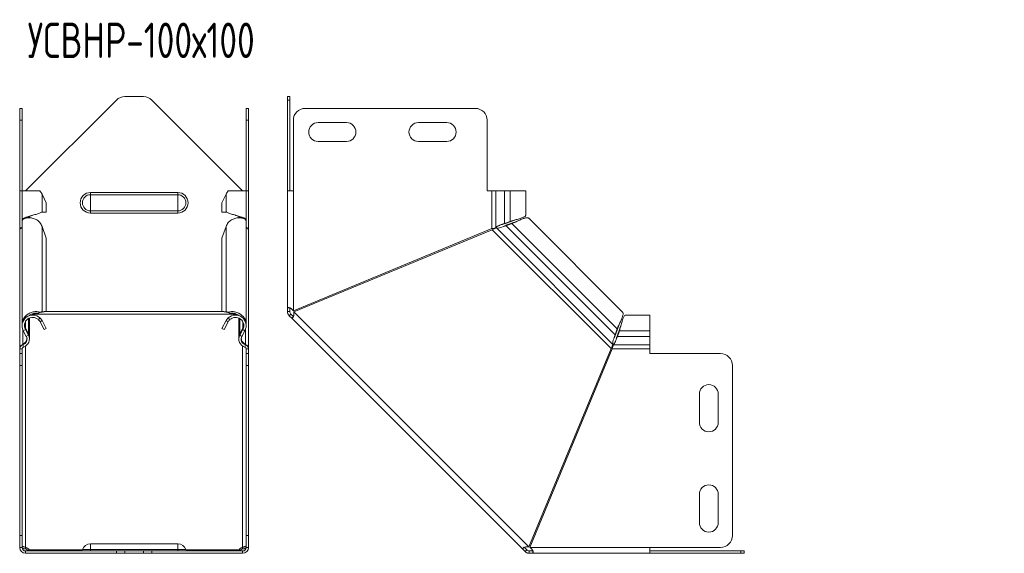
# Model space of a CAD drawing. Header units: millimetres. Extents: x -73 to 747, y -4460 to 292.
# Tile 8 of 9: x -71 to 346, y -265 to -39. Entities that reach past the tile are written whole.
import ezdxf

# ---------------------------------------------------------------- set-up
doc = ezdxf.new("R2010")
doc.units = ezdxf.units.MM
doc.styles.add('SLDTEXTSTYLE0', font='TXT', dxfattribs={"width": 0.7, "bigfont": 'bigfont'})

msp = doc.modelspace()

# ---------------------------------------------------------------- linework, layer by layer
at = {"color": 7, "linetype": 'Continuous', "lineweight": 15}
for p, q in [((-30.4, -72.87), (-68.93, -111.4)), ((-19, -71.4), (-26.86, -71.4)), ((23.07, -111.4), (-15.47, -72.87)), ((42.07, -71.4), (43.07, -71.4)), ((42.07, -72.87), (42.07, -71.4)), ((42.07, -72.87), (42.07, -111.4)), ((43.07, -71.4), (43.07, -72.87)), ((43.07, -72.87), (43.07, -111.4)), ((-71.43, -76.4), (-70.43, -76.4)), ((-71.43, -81.4), (-71.43, -76.4)), ((-70.43, -76.4), (-70.43, -81.4)), ((24.57, -76.4), (25.57, -76.4)), ((24.57, -81.4), (24.57, -76.4)), ((25.57, -76.4), (25.57, -81.4)), ((121.72, -76.4), (49.57, -76.4)), ((-71.43, -111.4), (-71.43, -81.4)), ((-70.43, -111.4), (-70.43, -81.4)), ((24.57, -111.4), (24.57, -81.4)), ((25.57, -111.4), (25.57, -81.4)), ((44.57, -81.4), (44.57, -111.4)), ((67.07, -82.4), (55.07, -82.4)), ((109.57, -82.4), (97.57, -82.4)), ((126.72, -111.4), (126.72, -81.4)), ((55.07, -90.4), (67.07, -90.4)), ((97.57, -90.4), (109.57, -90.4)), ((-71.43, -127.36), (-71.43, -111.4)), ((-70.43, -111.4), (-71.43, -111.4)), ((-70.43, -111.4), (-70.43, -123.67)), ((-62.83, -111.4), (-70.43, -111.4)), ((24.57, -111.4), (16.96, -111.4)), ((24.57, -123.67), (24.57, -111.4)), ((25.57, -111.4), (24.57, -111.4)), ((25.57, -127.36), (25.57, -111.4)), ((42.07, -160.93), (42.07, -111.4)), ((44.57, -111.4), (42.07, -111.4)), ((128.72, -111.4), (126.72, -111.4)), ((130.45, -111.4), (128.72, -111.4)), ((134.03, -111.4), (130.45, -111.4)), ((134.03, -111.4), (136.41, -111.4)), ((143.06, -111.4), (136.41, -111.4)), ((143.06, -121.68), (143.06, -111.4)), ((-60.19, -116.4), (-61.94, -112.7)), ((-60.19, -116.4), (-60.19, -120.32)), ((16.07, -112.7), (14.32, -116.4)), ((14.32, -116.4), (14.32, -120.32)), ((-61.94, -120.32), (-60.19, -120.32)), ((16.07, -120.32), (14.32, -120.32)), ((-70.43, -124.3), (-70.43, -167.77)), ((-67.32, -122.75), (-67.32, -122.21)), ((-65.91, -121.68), (-65.91, -121.68)), ((20.04, -121.68), (20.05, -121.68)), ((21.45, -122.21), (21.45, -122.75)), ((24.57, -167.77), (24.57, -124.3)), ((134.03, -125.15), (136.41, -124.3)), ((134.03, -125.15), (134.51, -125.15)), ((134.51, -125.15), (136.89, -124.3)), ((137.54, -124.9), (135.06, -125.79)), ((136.41, -124.3), (136.89, -124.3)), ((137.54, -124.9), (137.2, -125.24)), ((184.1, -162.73), (144.33, -122.96)), ((-71.14, -127.36), (-71.43, -127.36)), ((-71.43, -127.36), (-71.43, -127.83)), ((-71.43, -178.15), (-71.43, -127.83)), ((-60.19, -131.37), (-61.94, -126.45)), ((16.07, -126.45), (14.32, -131.37)), ((25.27, -127.36), (25.57, -127.36)), ((25.57, -127.36), (25.57, -127.83)), ((25.57, -178.15), (25.57, -127.83)), ((128.72, -127.36), (44.57, -162.22)), ((44.76, -162.68), (128.91, -127.83)), ((133.5, -126.51), (133.49, -126.52)), ((137.2, -125.24), (134.73, -126.13)), ((134.73, -126.13), (135.06, -125.79)), ((-60.19, -162.29), (-60.19, -131.37)), ((14.32, -162.29), (14.32, -131.37)), ((-63.51, -163.22), (-62.83, -162.71)), ((-62.82, -162.94), (-61.94, -162.6)), ((-62.82, -162.94), (-61.07, -162.63)), ((-61.94, -162.6), (-60.19, -162.29)), ((-60.19, -162.29), (-61.07, -162.63)), ((14.32, -162.29), (16.07, -162.6)), ((15.2, -162.63), (14.32, -162.29)), ((15.2, -162.63), (16.95, -162.94)), ((16.95, -162.94), (16.07, -162.6)), ((17.64, -163.22), (16.96, -162.71)), ((43.07, -160.93), (42.07, -160.93)), ((42.07, -162.49), (42.07, -160.93)), ((43.07, -162.49), (42.07, -162.49)), ((43.07, -162.49), (43.07, -160.93)), ((-67.32, -164.22), (-67.32, -164.17)), ((-67.32, -173.6), (-67.32, -165.29)), ((-63.51, -163.22), (-62.88, -162.96)), ((-63.51, -165.95), (-62.83, -165.22)), ((-62.9, -162.97), (-62.7, -162.89)), ((-62.82, -166.85), (-61.94, -166.37)), ((-62.82, -166.85), (-61.07, -170.11)), ((-61.94, -166.37), (-60.19, -169.63)), ((14.32, -169.63), (16.07, -166.37)), ((15.2, -170.11), (16.95, -166.85)), ((16.95, -166.85), (16.07, -166.37)), ((16.84, -162.89), (17.03, -162.97)), ((17.64, -165.95), (16.96, -165.22)), ((17.01, -162.96), (17.64, -163.22)), ((21.45, -164.17), (21.45, -164.22)), ((21.45, -165.29), (21.45, -173.6)), ((43.51, -163.55), (42.8, -164.26)), ((43.9, -165.36), (42.8, -164.26)), ((44.61, -164.65), (43.51, -163.55)), ((44.61, -164.65), (43.9, -165.36)), ((43.9, -165.36), (141.7, -263.16)), ((195.66, -163.99), (185.38, -163.99)), ((195.66, -170.65), (195.66, -163.99)), ((-68.62, -173.02), (-69.9, -170.65)), ((-69.19, -169.59), (-69.02, -169.52)), ((-67.74, -172), (-69.02, -169.52)), ((-67.74, -172.55), (-69.02, -170.17)), ((-60.19, -169.63), (-61.07, -170.11)), ((15.2, -170.11), (14.32, -169.63)), ((21.87, -172), (23.15, -169.52)), ((21.87, -172.55), (23.15, -170.17)), ((22.75, -173.02), (24.03, -170.65)), ((23.15, -169.52), (23.32, -169.59)), ((180.93, -172.33), (181.82, -169.86)), ((181.27, -172), (182.16, -169.52)), ((181.82, -169.86), (182.16, -169.52)), ((182.76, -170.17), (181.91, -172.55)), ((182.76, -170.65), (181.91, -173.02)), ((182.76, -170.17), (182.76, -170.65)), ((195.66, -173.02), (195.66, -170.65)), ((-67.99, -172.09), (-67.74, -172)), ((21.87, -172), (22.12, -172.09)), ((180.54, -173.57), (180.55, -173.56)), ((180.93, -172.33), (181.27, -172)), ((181.46, -174.16), (181.46, -174.18)), ((181.91, -173.02), (181.91, -172.55)), ((195.66, -176.61), (195.66, -173.02)), ((-71.43, -178.15), (-71.43, -178.34)), ((-71.43, -180.34), (-71.43, -178.34)), ((-70.43, -180.34), (-70.43, -178.34)), ((-70.07, -176.58), (-70.13, -176.43)), ((24.19, -176.61), (24.26, -176.43)), ((24.57, -180.34), (24.57, -178.34)), ((25.57, -178.15), (25.57, -178.34)), ((25.57, -180.34), (25.57, -178.34)), ((179.23, -178.15), (144.38, -262.3)), ((144.84, -262.49), (179.7, -178.34)), ((195.66, -178.34), (195.66, -176.61)), ((195.66, -180.34), (195.66, -178.34)), ((-71.43, -180.34), (-70.43, -180.34)), ((-71.43, -185.34), (-71.43, -180.34)), ((-70.43, -180.34), (-70.43, -185.34)), ((24.57, -180.34), (25.57, -180.34)), ((24.57, -185.34), (24.57, -180.34)), ((25.57, -180.34), (25.57, -185.34)), ((225.66, -180.34), (195.66, -180.34)), ((-71.43, -257.49), (-71.43, -185.34)), ((-70.43, -257.49), (-70.43, -185.34)), ((24.57, -257.49), (24.57, -185.34)), ((25.57, -257.49), (25.57, -185.34)), ((230.66, -257.49), (230.66, -185.34)), ((216.66, -197.49), (216.66, -209.49)), ((224.66, -209.49), (224.66, -197.49)), ((216.66, -239.99), (216.66, -251.99)), ((224.66, -251.99), (224.66, -239.99)), ((-71.43, -262.49), (-71.43, -257.49)), ((-70.43, -257.49), (-70.43, -262.49)), ((24.57, -262.49), (24.57, -257.49)), ((25.57, -257.49), (25.57, -262.49)), ((-70.43, -262.49), (-71.43, -262.49)), ((-68.93, -262.45), (-68.93, -263.16)), ((-4.43, -260.99), (-41.43, -260.99)), ((23.07, -262.45), (23.07, -263.16)), ((25.57, -262.49), (24.57, -262.49)), ((142.41, -262.45), (141.7, -263.16)), ((143.51, -263.55), (142.41, -262.45)), ((195.66, -262.49), (225.66, -262.49)), ((195.66, -264.99), (195.66, -262.49)), ((-68.93, -264.99), (-68.93, -263.99)), ((-68.93, -263.99), (-30.4, -263.99)), ((-68.93, -264.99), (-30.4, -264.99)), ((-67.44, -263.55), (-67.44, -263.99)), ((-30.4, -263.99), (-26.86, -263.99)), ((-26.86, -264.99), (-30.4, -264.99)), ((-26.86, -263.99), (-19, -263.99)), ((-26.86, -264.99), (-19, -264.99)), ((-19, -263.99), (-15.47, -263.99)), ((-15.47, -264.99), (-19, -264.99)), ((-15.47, -263.99), (23.07, -263.99)), ((-15.47, -264.99), (23.07, -264.99)), ((21.57, -263.55), (21.57, -263.99)), ((23.07, -264.99), (23.07, -263.99)), ((142.8, -264.26), (141.7, -263.16)), ((143.51, -263.55), (142.8, -264.26)), ((144.57, -263.99), (144.57, -264.99)), ((146.13, -263.99), (144.57, -263.99)), ((146.13, -264.99), (144.57, -264.99)), ((146.13, -263.99), (146.13, -264.99)), ((195.66, -264.99), (146.13, -264.99)), ((195.66, -263.99), (234.19, -263.99)), ((195.66, -264.99), (234.19, -264.99)), ((234.19, -263.99), (235.66, -263.99)), ((235.66, -264.99), (234.19, -264.99)), ((235.66, -263.99), (235.66, -264.99))]:
    msp.add_line(p, q, dxfattribs=at)
at = {"color": 7, "linetype": 'Continuous', "lineweight": 0}
for p, q in [((43.07, -72.87), (42.07, -72.87)), ((-70.43, -81.4), (-71.43, -81.4)), ((25.57, -81.4), (24.57, -81.4)), ((-41.43, -112.97), (-41.43, -112.03)), ((-41.43, -112.03), (-4.43, -112.03)), ((-4.43, -112.97), (-4.43, -112.03)), ((44.57, -162.22), (44.57, -111.4)), ((128.72, -127.36), (128.72, -111.4)), ((130.45, -111.4), (130.45, -126.83)), ((134.03, -111.4), (134.03, -125.15)), ((136.41, -111.4), (136.41, -124.3)), ((-61.94, -112.7), (-61.94, -120.32)), ((-41.43, -119.83), (-41.43, -112.97)), ((-41.43, -112.97), (-4.43, -112.97)), ((-4.43, -119.83), (-4.43, -112.97)), ((16.07, -112.7), (16.07, -120.32)), ((-41.43, -119.83), (-4.43, -119.83)), ((-41.43, -120.77), (-41.43, -119.83)), ((-41.43, -120.77), (-4.43, -120.77)), ((-4.43, -120.77), (-4.43, -119.83)), ((-67.74, -122.38), (-67.74, -122.78)), ((21.87, -122.38), (21.87, -122.78)), ((-61.94, -162.6), (-61.94, -126.45)), ((16.07, -162.6), (16.07, -126.45)), ((179.23, -178.15), (128.91, -127.83)), ((179.97, -176.43), (130.63, -127.09)), ((180.93, -172.33), (134.73, -126.13)), ((181.82, -169.86), (137.2, -125.24)), ((14.84, -162.49), (-60.71, -162.49)), ((144.38, -262.3), (44.76, -162.68)), ((-69.02, -169.52), (-69.02, -166.85)), ((-67.74, -172), (-67.74, -165.5)), ((20.28, -163.55), (-66.14, -163.55)), ((21.87, -172), (21.87, -165.5)), ((23.15, -169.52), (23.15, -166.85)), ((-70.13, -176.43), (-70.13, -170.14)), ((-69.9, -170.65), (-69.02, -170.17)), ((24.03, -170.65), (23.15, -170.17)), ((24.26, -176.43), (24.26, -170.14)), ((195.66, -170.65), (182.76, -170.65)), ((-68.62, -173.02), (-67.74, -172.55)), ((22.75, -173.02), (21.87, -172.55)), ((195.66, -173.02), (181.91, -173.02)), ((-71.43, -178.34), (-70.43, -178.34)), ((-70.13, -176.61), (-69.85, -177.57)), ((-68.93, -177.16), (-68.93, -262.45)), ((23.07, -177.16), (23.07, -262.45)), ((24.26, -176.61), (23.99, -177.57)), ((25.57, -178.34), (24.57, -178.34)), ((195.66, -178.34), (179.7, -178.34)), ((195.66, -176.61), (180.22, -176.61)), ((-70.43, -185.34), (-71.43, -185.34)), ((25.57, -185.34), (24.57, -185.34)), ((-71.43, -257.49), (-70.43, -257.49)), ((24.57, -257.49), (25.57, -257.49)), ((-41.43, -260.99), (-41.43, -263.35)), ((-4.43, -260.99), (-4.43, -263.35)), ((195.66, -262.49), (144.84, -262.49)), ((-67.44, -263.55), (-44.97, -263.55)), ((-44.87, -263.35), (-41.43, -263.35)), ((-41.43, -263.35), (-41.43, -263.99)), ((-41.43, -263.35), (-4.43, -263.35)), ((-30.4, -264.99), (-30.4, -263.99)), ((-26.86, -263.99), (-26.86, -264.99)), ((-19, -264.99), (-19, -263.99)), ((-15.47, -263.99), (-15.47, -264.99)), ((-4.43, -263.35), (-4.43, -263.99)), ((-1, -263.35), (-4.43, -263.35)), ((-0.89, -263.55), (21.57, -263.55)), ((234.19, -264.99), (234.19, -263.99))]:
    msp.add_line(p, q, dxfattribs=at)
at = {"color": 7, "linetype": 'Continuous', "lineweight": 15}
for centre, radius, start, end in [((-26.86, -76.4), 5, 90, 135), ((-19, -76.4), 5, 45, 90), ((49.57, -81.4), 5, 90, 180), ((121.72, -81.4), 5, 360, 90), ((55.07, -86.4), 4, 90, 270), ((67.07, -86.4), 4, 270, 90), ((97.57, -86.4), 4, 90, 270), ((109.57, -86.4), 4, 270, 90), ((-65.92, -168.51), 4.51, 46.7922, 208.2406), ((-65.92, -168.51), 3.52, 46.7922, 208.2406), ((20.05, -168.51), 4.51, 331.7594, 133.2078), ((20.05, -168.51), 3.52, 331.7594, 133.2078), ((-70.82, -174.21), 2.5, 286.0302, 28.2406), ((-70.82, -174.21), 3.5, 286.0302, 28.2406), ((24.95, -174.21), 3.5, 151.7594, 253.9698), ((24.95, -174.21), 2.5, 151.7594, 253.9698), ((-69.63, -178.34), 1.8, 106.0302, 180), ((-69.63, -178.34), 0.8, 106.0302, 180), ((23.77, -178.34), 0.8, 0, 73.9698), ((23.77, -178.34), 1.8, 0, 73.9698), ((225.66, -185.34), 5, 360, 90), ((220.66, -197.49), 4, 0, 180), ((220.66, -209.49), 4, 180, 0), ((220.66, -239.99), 4, 0, 180), ((220.66, -251.99), 4, 180, 0), ((225.66, -257.49), 5, 270, 0), ((-68.93, -262.49), 2.5, 180, 270), ((-68.93, -262.49), 1.5, 180, 270), ((-69.39, -264.64), 2.23, 29.0898, 78.3024), ((-41.43, -264.67), 3.68, 90, 158.9773), ((-4.43, -264.67), 3.68, 21.0227, 90), ((23.52, -264.64), 2.23, 101.6976, 150.9102), ((23.07, -262.49), 1.5, 270, 0), ((23.07, -262.49), 2.5, 270, 360), ((-69.49, -265.53), 2.44, 39.2556, 76.9109), ((-45.8, -262.99), 1, 270, 338.9773), ((-0.07, -262.99), 1, 201.0227, 270), ((23.57, -265.46), 2.36, 102.4203, 141.4133)]:
    msp.add_arc(centre, radius, start, end, dxfattribs=at)
at = {"color": 7, "linetype": 'Continuous', "lineweight": 0}
for centre, radius, start, end in [((-41.43, -116.4), 4.37, 90, 270), ((-4.43, -116.4), 4.37, 270, 90), ((-41.43, -116.4), 3.43, 90, 270), ((-4.43, -116.4), 3.43, 270, 90)]:
    msp.add_arc(centre, radius, start, end, dxfattribs=at)
at = {"color": 7, "linetype": 'Continuous', "lineweight": 15}
for points in [[(-61.94, -112.7), (-62.17, -112.27), (-62.47, -111.83), (-62.83, -111.4)], [(16.96, -111.4), (16.6, -111.83), (16.3, -112.27), (16.07, -112.7)], [(-61.94, -126.45), (-62.17, -125.84), (-62.47, -125.25), (-62.83, -124.71)], [(16.96, -124.71), (16.6, -125.25), (16.3, -125.84), (16.07, -126.45)], [(-62.83, -162.71), (-62.47, -162.64), (-62.17, -162.61), (-61.94, -162.6)], [(16.07, -162.6), (16.3, -162.61), (16.6, -162.64), (16.96, -162.71)], [(-63.51, -165.95), (-63.24, -166.21), (-63, -166.51), (-62.82, -166.85)], [(-62.83, -165.22), (-62.47, -165.55), (-62.17, -165.94), (-61.94, -166.37)], [(16.07, -166.37), (16.3, -165.94), (16.6, -165.55), (16.96, -165.22)], [(16.95, -166.85), (17.13, -166.51), (17.37, -166.21), (17.64, -165.95)]]:
    msp.add_open_spline(points, degree=3, dxfattribs=at)
for points, knots in [([(-70.33, -123.88), (-70.36, -123.85), (-70.57, -123.66), (-70.32, -123.3), (-69.52, -122.8), (-68.11, -122.31), (-66.38, -121.81), (-64.59, -121.31), (-62.96, -120.82), (-62.28, -120.48), (-61.94, -120.32)], [0, 0, 0, 0, 0.022264, 0.161941, 0.301617, 0.441294, 0.58097, 0.720647, 0.860323, 1, 1, 1, 1]), ([(16.07, -120.32), (16.41, -120.48), (17.09, -120.82), (18.72, -121.31), (20.51, -121.81), (22.24, -122.31), (23.65, -122.8), (24.45, -123.3), (24.71, -123.66), (24.49, -123.85), (24.46, -123.88)], [0, 0, 0, 0, 0.139677, 0.279353, 0.41903, 0.558706, 0.698383, 0.838059, 0.977736, 1, 1, 1, 1]), ([(-62.83, -124.71), (-63.25, -124.34), (-64.1, -123.61), (-65.69, -122.96), (-67.29, -122.68), (-68.73, -122.8), (-69.8, -123.23), (-70.39, -123.78), (-70.37, -124.16), (-70.37, -124.31)], [0, 0, 0, 0, 0.151489, 0.302978, 0.454467, 0.605956, 0.757445, 0.908934, 1, 1, 1, 1]), ([(-68.73, -122.87), (-68.7, -122.85), (-68.46, -122.66), (-67.6, -122.31), (-66.61, -121.93), (-66.04, -121.73), (-65.92, -121.68)], [0, 0, 0, 0, 0.056243, 0.474374, 0.892505, 1, 1, 1, 1]), ([(24.5, -124.31), (24.51, -124.16), (24.52, -123.78), (23.93, -123.23), (22.86, -122.8), (21.42, -122.68), (19.83, -122.96), (18.23, -123.61), (17.38, -124.34), (16.96, -124.71)], [0, 0, 0, 0, 0.091066, 0.242555, 0.394044, 0.545533, 0.697022, 0.848511, 1, 1, 1, 1]), ([(20.05, -121.68), (20.17, -121.73), (20.74, -121.93), (21.73, -122.31), (22.6, -122.66), (22.83, -122.85), (22.86, -122.87)], [0, 0, 0, 0, 0.107495, 0.525626, 0.943757, 1, 1, 1, 1]), ([(130.45, -126.83), (130.5, -126.76), (130.57, -126.69), (130.75, -126.55), (130.86, -126.48), (131.11, -126.34), (131.24, -126.27), (131.55, -126.13), (131.71, -126.06), (132.05, -125.92), (132.23, -125.85), (132.6, -125.71), (132.78, -125.64), (133.15, -125.5), (133.34, -125.43), (133.7, -125.29), (133.87, -125.22), (134.03, -125.15)], [0, 0, 0, 0, 0.125, 0.125, 0.25, 0.25, 0.375, 0.375, 0.5, 0.5, 0.625, 0.625, 0.75, 0.75, 0.875, 0.875, 1, 1, 1, 1]), ([(132.85, -125.61), (132.98, -125.58), (133.55, -125.42), (134.09, -125.27), (134.51, -125.15)], [0, 0, 0, 0, 0.2185126, 1, 1, 1, 1]), ([(136.41, -124.3), (136.97, -124.13), (138.07, -123.8), (139.89, -123.3), (141.49, -122.8), (142.6, -122.31), (143.12, -121.93), (143.02, -121.73), (143, -121.68)], [0, 0, 0, 0, 0.190333, 0.380667, 0.571, 0.761334, 0.951667, 1, 1, 1, 1]), ([(136.89, -124.3), (137.32, -124.13), (137.83, -123.93), (138.38, -123.73), (138.47, -123.7)], [0, 0, 0, 0, 0.834224, 1, 1, 1, 1]), ([(144.31, -122.98), (144.17, -122.88), (143.87, -122.67), (142.95, -122.8), (141.7, -123.22), (140.23, -123.87), (138.66, -124.6), (137.69, -125.02), (137.2, -125.24)], [0, 0, 0, 0, 0.1467418, 0.3173935, 0.4880451, 0.6586967, 0.8293484, 1, 1, 1, 1]), ([(139.23, -124.33), (139.08, -124.38), (138.5, -124.59), (137.94, -124.77), (137.54, -124.9)], [0, 0, 0, 0, 0.260401, 1, 1, 1, 1]), ([(-71.43, -127.36), (-71.42, -127.32), (-71.38, -127.23), (-71.09, -127.1), (-70.76, -126.99), (-70.51, -126.93), (-70.43, -126.91)], [0, 0, 0, 0, 0.292327, 0.584654, 0.87698, 1, 1, 1, 1]), ([(-70.43, -127.12), (-70.51, -127.13), (-70.76, -127.15), (-71.09, -127.3), (-71.38, -127.54), (-71.42, -127.73), (-71.43, -127.83)], [0, 0, 0, 0, 0.12302, 0.415346, 0.707673, 1, 1, 1, 1]), ([(24.57, -126.91), (24.64, -126.93), (24.9, -126.99), (25.22, -127.1), (25.51, -127.23), (25.55, -127.32), (25.57, -127.36)], [0, 0, 0, 0, 0.12302, 0.415346, 0.707673, 1, 1, 1, 1]), ([(25.57, -127.83), (25.55, -127.73), (25.51, -127.54), (25.22, -127.3), (24.9, -127.15), (24.64, -127.13), (24.57, -127.12)], [0, 0, 0, 0, 0.292327, 0.584654, 0.87698, 1, 1, 1, 1]), ([(128.72, -127.36), (129.11, -127.28), (129.49, -127.19), (130.11, -127.01), (130.34, -126.92), (130.45, -126.83)], [0, 0, 0, 0, 0.5, 0.5, 1, 1, 1, 1]), ([(130.63, -127.09), (130.47, -127.09), (130.22, -127.17), (129.62, -127.44), (129.27, -127.63), (128.91, -127.83)], [0, 0, 0, 0, 0.5, 0.5, 1, 1, 1, 1]), ([(134.73, -126.13), (134.37, -126.23), (133.98, -126.36), (133.19, -126.62), (132.79, -126.75), (132.05, -126.98), (131.7, -127.07), (131.09, -127.15), (130.83, -127.15), (130.63, -127.09)], [0, 0, 0, 0, 0.25, 0.25, 0.5, 0.5, 0.75, 0.75, 1, 1, 1, 1]), ([(135.06, -125.79), (134.83, -125.89), (134.36, -126.1), (133.83, -126.36), (133.54, -126.49), (133.5, -126.51)], [0, 0, 0, 0, 0.464304, 0.928607, 1, 1, 1, 1]), ([(-70.37, -167.77), (-70.37, -167.46), (-70.39, -166.64), (-69.8, -165.36), (-68.73, -164.11), (-67.29, -163.16), (-65.69, -162.61), (-64.1, -162.44), (-63.25, -162.62), (-62.83, -162.71)], [0, 0, 0, 0, 0.091066, 0.242555, 0.394044, 0.545533, 0.697022, 0.848511, 1, 1, 1, 1]), ([(16.96, -162.71), (17.38, -162.62), (18.23, -162.44), (19.83, -162.61), (21.42, -163.16), (22.86, -164.11), (23.93, -165.36), (24.52, -166.64), (24.51, -167.46), (24.5, -167.77)], [0, 0, 0, 0, 0.151489, 0.302978, 0.454467, 0.605956, 0.757445, 0.908934, 1, 1, 1, 1]), ([(42.07, -160.93), (42.07, -160.92), (42.07, -160.91), (42.09, -160.88), (42.11, -160.86), (42.14, -160.84), (42.18, -160.83), (42.22, -160.82), (42.28, -160.81), (42.33, -160.81), (42.4, -160.81), (42.47, -160.82), (42.54, -160.83), (42.61, -160.84), (42.69, -160.86), (42.78, -160.88), (42.86, -160.9), (42.95, -160.93), (43.03, -160.96), (43.12, -161), (43.27, -161.07), (43.49, -161.18), (43.77, -161.38), (44.05, -161.62), (44.32, -161.9), (44.48, -162.11), (44.57, -162.22)], [0, 0, 0, 0, 0.03577, 0.070797, 0.105097, 0.138688, 0.171589, 0.203818, 0.235397, 0.266348, 0.296694, 0.326462, 0.355676, 0.384366, 0.41256, 0.440291, 0.467591, 0.494494, 0.521037, 0.547256, 0.573191, 0.65226, 0.733301, 0.817558, 0.906139, 1, 1, 1, 1]), ([(42.8, -164.26), (42.77, -164.22), (42.7, -164.15), (42.6, -164.03), (42.51, -163.91), (42.43, -163.79), (42.36, -163.66), (42.3, -163.54), (42.24, -163.41), (42.19, -163.27), (42.15, -163.14), (42.12, -163.01), (42.1, -162.88), (42.08, -162.75), (42.07, -162.62), (42.07, -162.53), (42.07, -162.49)], [0, 0, 0, 0, 0.07817, 0.155117, 0.230882, 0.305507, 0.379038, 0.451522, 0.523007, 0.593545, 0.663189, 0.731994, 0.800017, 0.867318, 0.933958, 1, 1, 1, 1]), ([(43.51, -163.55), (43.36, -163.4), (43.24, -163.22), (43.1, -162.86), (43.07, -162.67), (43.07, -162.49)], [0, 0, 0, 0, 0.5, 0.5, 1, 1, 1, 1]), ([(44.76, -162.68), (44.77, -162.76), (44.79, -162.91), (44.8, -163.12), (44.81, -163.32), (44.82, -163.49), (44.82, -163.65), (44.81, -163.79), (44.79, -163.95), (44.75, -164.14), (44.68, -164.36), (44.61, -164.56), (44.52, -164.76), (44.44, -164.93), (44.35, -165.08), (44.27, -165.19), (44.19, -165.28), (44.1, -165.35), (44.02, -165.39), (43.95, -165.4), (43.92, -165.37), (43.9, -165.36)], [0, 0, 0, 0, 0.05265, 0.101184, 0.145636, 0.186056, 0.222507, 0.255076, 0.283883, 0.336802, 0.391745, 0.449097, 0.509192, 0.572325, 0.625044, 0.680128, 0.737871, 0.798525, 0.86231, 0.929415, 1, 1, 1, 1]), ([(181.82, -169.86), (182.04, -169.37), (182.46, -168.4), (183.19, -166.83), (183.84, -165.36), (184.26, -164.11), (184.39, -163.19), (184.18, -162.89), (184.08, -162.75)], [0, 0, 0, 0, 0.1706516, 0.3413033, 0.5119549, 0.6826065, 0.8532582, 1, 1, 1, 1]), ([(-67.6, -164.38), (-67.4, -164.21), (-66.83, -163.76), (-65.74, -163.34), (-64.5, -163.1), (-63.84, -163.18), (-63.51, -163.22)], [0, 0, 0, 0, 0.16275, 0.441833, 0.720917, 1, 1, 1, 1]), ([(17.64, -163.22), (17.97, -163.18), (18.64, -163.1), (19.87, -163.34), (20.96, -163.75), (21.52, -164.2), (21.72, -164.37)], [0, 0, 0, 0, 0.280247, 0.560493, 0.84074, 1, 1, 1, 1]), ([(185.38, -164.06), (185.33, -164.04), (185.13, -163.94), (184.75, -164.46), (184.25, -165.57), (183.76, -167.17), (183.26, -168.99), (182.93, -170.09), (182.76, -170.65)], [0, 0, 0, 0, 0.048333, 0.238666, 0.429, 0.619333, 0.809667, 1, 1, 1, 1]), ([(-69.02, -169.52), (-69.19, -169.12), (-69.44, -168.54), (-69.4, -167.94), (-69.38, -167.77)], [0, 0, 0, 0, 0.714868, 1, 1, 1, 1]), ([(23.51, -167.77), (23.53, -167.94), (23.58, -168.54), (23.33, -169.12), (23.15, -169.52)], [0, 0, 0, 0, 0.285132, 1, 1, 1, 1]), ([(182.16, -169.52), (182.29, -169.12), (182.47, -168.56), (182.68, -167.98), (182.73, -167.83)], [0, 0, 0, 0, 0.739599, 1, 1, 1, 1]), ([(183.36, -168.59), (183.33, -168.68), (183.13, -169.23), (182.93, -169.74), (182.76, -170.17)], [0, 0, 0, 0, 0.165776, 1, 1, 1, 1]), ([(-70.13, -176.43), (-69.79, -176.2), (-69.11, -175.73), (-68.44, -174.7), (-68.37, -173.95), (-68.34, -173.6)], [0, 0, 0, 0, 0.345299, 0.690598, 1, 1, 1, 1]), ([(-67.34, -173.6), (-67.33, -173.55), (-67.31, -173.25), (-67.42, -172.7), (-67.63, -172.23), (-67.74, -172)], [0, 0, 0, 0, 0.095019, 0.547509, 1, 1, 1, 1]), ([(21.87, -172), (21.76, -172.23), (21.55, -172.7), (21.43, -173.33), (21.47, -173.7), (21.48, -173.83)], [0, 0, 0, 0, 0.396144, 0.792289, 1, 1, 1, 1]), ([(22.51, -173.82), (22.54, -174.09), (22.6, -174.76), (23.24, -175.73), (23.92, -176.2), (24.26, -176.43)], [0, 0, 0, 0, 0.261463, 0.630732, 1, 1, 1, 1]), ([(179.97, -176.43), (179.91, -176.23), (179.91, -175.97), (179.99, -175.36), (180.08, -175.01), (180.31, -174.27), (180.44, -173.87), (180.7, -173.08), (180.83, -172.69), (180.93, -172.33)], [0, 0, 0, 0, 0.25, 0.25, 0.5, 0.5, 0.75, 0.75, 1, 1, 1, 1]), ([(181.91, -173.02), (181.77, -173.35), (181.63, -173.72), (181.35, -174.46), (181.21, -174.84), (180.93, -175.52), (180.79, -175.83), (180.51, -176.32), (180.37, -176.51), (180.22, -176.61)], [0, 0, 0, 0, 0.25, 0.25, 0.5, 0.5, 0.75, 0.75, 1, 1, 1, 1]), ([(180.55, -173.56), (180.57, -173.52), (180.7, -173.23), (180.96, -172.7), (181.17, -172.23), (181.27, -172)], [0, 0, 0, 0, 0.0713926, 0.5356963, 1, 1, 1, 1]), ([(181.91, -172.55), (181.84, -172.79), (181.7, -173.26), (181.55, -173.82), (181.47, -174.12), (181.46, -174.16)], [0, 0, 0, 0, 0.4642844, 0.9285688, 1, 1, 1, 1]), ([(-71.43, -178.15), (-71.43, -177.79), (-71.3, -177.44), (-70.84, -176.84), (-70.5, -176.59), (-70.13, -176.43)], [0, 0, 0, 0, 0.5, 0.5, 1, 1, 1, 1]), ([(24.26, -176.43), (24.64, -176.59), (24.97, -176.84), (25.44, -177.44), (25.57, -177.79), (25.57, -178.15)], [0, 0, 0, 0, 0.5, 0.5, 1, 1, 1, 1]), ([(179.23, -178.15), (179.43, -177.79), (179.62, -177.44), (179.89, -176.84), (179.97, -176.59), (179.97, -176.43)], [0, 0, 0, 0, 0.5, 0.5, 1, 1, 1, 1]), ([(180.22, -176.61), (180.14, -176.72), (180.05, -176.95), (179.87, -177.57), (179.78, -177.95), (179.7, -178.34)], [0, 0, 0, 0, 0.5, 0.5, 1, 1, 1, 1]), ([(-68.93, -263.16), (-69.14, -263.12), (-69.54, -263.05), (-70.04, -262.9), (-70.29, -262.79), (-70.39, -262.75)], [0, 0, 0, 0, 0.40468, 0.77608, 1, 1, 1, 1]), ([(-68.93, -262.45), (-69.06, -262.42), (-69.3, -262.36), (-69.63, -262.24), (-69.9, -262.14), (-70.12, -262.06), (-70.26, -262.02), (-70.31, -262.04), (-70.34, -262.05)], [0, 0, 0, 0, 0.193355, 0.367768, 0.528967, 0.684161, 0.847065, 1, 1, 1, 1]), ([(24.46, -262.03), (24.45, -262.03), (24.4, -262.01), (24.24, -262.06), (24.02, -262.13), (23.74, -262.24), (23.42, -262.35), (23.19, -262.42), (23.07, -262.45)], [0, 0, 0, 0, 0.122992, 0.310368, 0.483566, 0.637348, 0.807349, 1, 1, 1, 1]), ([(24.52, -262.74), (24.41, -262.78), (24.15, -262.89), (23.65, -263.05), (23.27, -263.12), (23.07, -263.16)], [0, 0, 0, 0, 0.2454874, 0.603304, 1, 1, 1, 1]), ([(141.7, -263.16), (141.69, -263.15), (141.68, -263.14), (141.67, -263.11), (141.68, -263.08), (141.69, -263.04), (141.7, -263.01), (141.73, -262.97), (141.76, -262.93), (141.8, -262.88), (141.85, -262.84), (141.9, -262.79), (141.96, -262.75), (142.02, -262.71), (142.09, -262.66), (142.16, -262.62), (142.24, -262.58), (142.32, -262.54), (142.4, -262.5), (142.49, -262.46), (142.64, -262.4), (142.88, -262.33), (143.22, -262.27), (143.58, -262.24), (143.97, -262.25), (144.24, -262.28), (144.38, -262.3)], [0, 0, 0, 0, 0.0357699, 0.0707969, 0.1050973, 0.1386884, 0.1715888, 0.2038179, 0.2353969, 0.2663478, 0.2966944, 0.3264616, 0.355676, 0.3843657, 0.4125604, 0.4402912, 0.467591, 0.4944942, 0.5210368, 0.5472561, 0.5731911, 0.6522602, 0.7333015, 0.8175585, 0.9061395, 1, 1, 1, 1]), ([(144.84, -262.49), (144.9, -262.54), (145.02, -262.63), (145.18, -262.77), (145.33, -262.9), (145.45, -263.02), (145.57, -263.14), (145.66, -263.24), (145.76, -263.37), (145.86, -263.53), (145.97, -263.73), (146.06, -263.93), (146.14, -264.13), (146.2, -264.31), (146.25, -264.47), (146.27, -264.61), (146.27, -264.74), (146.26, -264.84), (146.23, -264.93), (146.19, -264.98), (146.15, -264.99), (146.13, -264.99)], [0, 0, 0, 0, 0.05265, 0.101184, 0.145636, 0.186056, 0.222507, 0.255076, 0.283883, 0.336802, 0.391745, 0.449097, 0.509192, 0.572325, 0.625044, 0.680128, 0.737871, 0.798525, 0.86231, 0.929415, 1, 1, 1, 1]), ([(-67.44, -263.99), (-67.37, -263.99), (-67.34, -263.94), (-67.34, -263.79), (-67.37, -263.68), (-67.44, -263.55)], [0, 0, 0, 0, 0.5, 0.5, 1, 1, 1, 1]), ([(21.57, -263.55), (21.51, -263.7), (21.48, -263.82), (21.48, -263.96), (21.51, -263.99), (21.57, -263.99)], [0, 0, 0, 0, 0.5, 0.5, 1, 1, 1, 1]), ([(144.57, -264.99), (144.52, -264.99), (144.42, -264.99), (144.27, -264.97), (144.12, -264.95), (143.98, -264.92), (143.84, -264.88), (143.7, -264.84), (143.57, -264.78), (143.44, -264.72), (143.32, -264.66), (143.21, -264.59), (143.1, -264.51), (142.99, -264.43), (142.89, -264.35), (142.83, -264.29), (142.8, -264.26)], [0, 0, 0, 0, 0.07817, 0.155117, 0.230881, 0.305507, 0.379038, 0.451521, 0.523007, 0.593545, 0.663188, 0.731993, 0.800017, 0.867318, 0.933958, 1, 1, 1, 1]), ([(144.57, -263.99), (144.35, -263.99), (144.15, -263.94), (143.79, -263.79), (143.63, -263.68), (143.51, -263.55)], [0, 0, 0, 0, 0.5, 0.5, 1, 1, 1, 1])]:
    msp.add_open_spline(points, degree=3, knots=knots, dxfattribs=at)

# ---------------------------------------------------------------- texts
at = {"color": 7, "linetype": 'Continuous', "lineweight": 0, "insert": (-68.1, -40.03), "char_height": 15, "attachment_point": 1, "style": 'SLDTEXTSTYLE0'}
msp.add_mtext('\\M+18454\\M+18452\\M+18442\\M+1844E\\M+18451-100\\M+18487100', dxfattribs=at)

doc.saveas('drawing.dxf')
